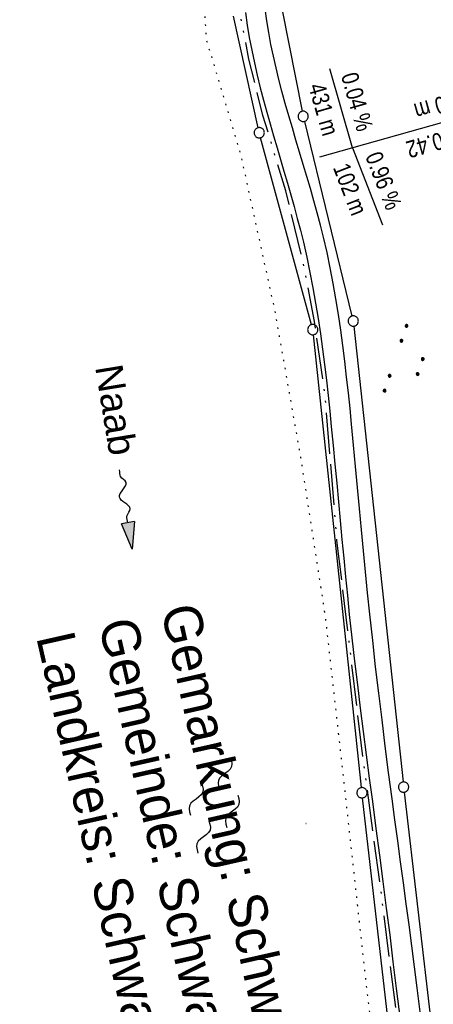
# Model space of a CAD drawing. Extents: x 510737 to 511220, y 470973 to 471938.
# Tile 18 of 25: x 510831 to 510891, y 471513 to 471656. Entities that reach past the tile are written whole.
import ezdxf

# ---------------------------------------------------------------- set-up
doc = ezdxf.new("R2010")
doc.units = 0
doc.header["$LTSCALE"] = 10
doc.header["$MEASUREMENT"] = 0
for name, pattern in [('ACAD_ISO13W100', [37, 12, -3, 12, -3, 0.5, -3, 0.5, -3]), ('LT00', [0]), ('PUNKTX2_STR', [0.6, 0.1, -0.5])]:
    doc.linetypes.add(name, pattern=pattern)
doc.layers.get('0').update_dxf_attribs({"linetype": 'LT00'})
for name, color, linetype in [('--FLIEßRICHTPFEIL', 180, 'Continuous'), ('--WASSER_GRENZE', 180, 'PUNKTX2_STR'), ('--WASSER_NUTZUNG', 180, 'Continuous'), ('-GRA-20W', 20, 'LT00'), ('DFK_GZPKT', 250, 'LT00'), ('DFK_KATASTER', 250, 'LT00'), ('DFK_NUTZUNG', 250, 'LT00'), ('DFK_TOPO-SYM', 252, 'LT00'), ('GASLTG', 250, 'ACAD_ISO13W100'), ('GEWÄSSERNAME', 255, 'Continuous'), ('GRENZNAME', 250, 'Continuous'), ('V95_AFBR_BAB', 250, 'LT00')]:
    doc.layers.add(name, color=color, linetype=linetype)
doc.styles.add('Beschrift', font='ARIAL.TTF')
doc.styles.add('UNIR-H', font='unir_h.shx', dxfattribs={"width": 0.8})

# ---------------------------------------------------------------- blocks, each defined once
blk = doc.blocks.new('SYMB7301')
at = {"color": 0, "linetype": 'ByBlock'}
for p, q in [((-0.128693, 0), (0, 0.128693)), ((0, -0.128693), (-0.128693, 0)), ((0, 0.128693), (0.128693, 0)), ((0.128693, 0), (0, -0.128693)), ((0.000059, -0.009738), (0.000059, 0.009897)), ((-0.00901, -0.004339), (-0.002225, -0.009749))]:
    blk.add_line(p, q, dxfattribs=at)
for points in [[(-0.002225, 0.009749), (-0.00901, 0.004339), (-0.00901, -0.004339)], [(0.01, 0), (0.006235, 0.007818), (-0.002225, 0.009749)], [(-0.002225, -0.009749), (0.006235, -0.007818), (0.01, 0)]]:
    blk.add_lwpolyline(points, dxfattribs=at)
blk = doc.blocks.new('SYMB7010')
at = {"color": 0, "linetype": 'ByBlock'}
for points in [[(-0.031408, 0.499213), (-0.093728, 0.49134), (-0.15457, 0.475719), (-0.212975, 0.452595), (-0.268021, 0.422333), (-0.31884, 0.385411), (-0.36463, 0.342411), (-0.40467, 0.29401), (-0.438329, 0.240973), (-0.465074, 0.184136), (-0.484486, 0.124395), (-0.496256, 0.062692), (-0.5002, 0)], [(-0.5002, 0), (-0.496256, -0.062692), (-0.484486, -0.124395), (-0.465075, -0.184136), (-0.438329, -0.240973), (-0.404671, -0.29401), (-0.36463, -0.342411), (-0.31884, -0.385411), (-0.268021, -0.422333), (-0.212975, -0.452595), (-0.154571, -0.475719), (-0.093728, -0.49134), (-0.031408, -0.499213), (0.031408, -0.499213)], [(0.5002, 0), (0.496256, 0.062692), (0.484485, 0.124395), (0.465074, 0.184136), (0.438329, 0.240973), (0.40467, 0.29401), (0.36463, 0.342411), (0.31884, 0.385411), (0.268021, 0.422333), (0.212975, 0.452595), (0.15457, 0.475719), (0.093728, 0.49134), (0.031408, 0.499213), (-0.031408, 0.499213)], [(0.031408, -0.499213), (0.093728, -0.491341), (0.15457, -0.475719), (0.212975, -0.452595), (0.268021, -0.422333), (0.31884, -0.385411), (0.36463, -0.342411), (0.404671, -0.294011), (0.438329, -0.240974), (0.465075, -0.184136), (0.484486, -0.124395), (0.496256, -0.062692), (0.500201, 0)]]:
    blk.add_lwpolyline(points, dxfattribs=at)
blk = doc.blocks.new('SYMB7250')
at = {"color": 0, "linetype": 'ByBlock'}
for points in [[(-0.25, 0.28), (-0.208333, 0.308889), (-0.166667, 0.331111), (-0.125, 0.34), (-0.083333, 0.331111), (-0.041667, 0.308889), (0, 0.28)], [(0, 0.28), (0.041667, 0.251111), (0.083333, 0.228889), (0.125, 0.22), (0.166667, 0.228889), (0.208333, 0.251111), (0.25, 0.28)], [(-0.74, 0), (-0.698333, 0.028889), (-0.656667, 0.051111), (-0.615, 0.06), (-0.573333, 0.051111), (-0.531667, 0.028889), (-0.49, 0)], [(-0.49, 0), (-0.448333, -0.028889), (-0.406667, -0.051111), (-0.365, -0.06), (-0.323333, -0.051111), (-0.281667, -0.028889), (-0.24, 0)], [(0.24, 0), (0.281667, 0.028889), (0.323333, 0.051111), (0.365, 0.06), (0.406667, 0.051111), (0.448333, 0.028889), (0.49, 0)], [(0.49, 0), (0.531667, -0.028889), (0.573333, -0.051111), (0.615, -0.06), (0.656667, -0.051111), (0.698333, -0.028889), (0.74, 0)], [(-0.25, -0.28), (-0.208333, -0.251111), (-0.166667, -0.228889), (-0.125, -0.22), (-0.083333, -0.228889), (-0.041667, -0.251111), (0, -0.28)], [(0, -0.28), (0.041667, -0.308889), (0.083333, -0.331111), (0.125, -0.34), (0.166667, -0.331111), (0.208333, -0.308889), (0.25, -0.28)]]:
    blk.add_lwpolyline(points, dxfattribs=at)
blk = doc.blocks.new('FLIEßRICHTPFEIL')
at = {"layer": '--FLIEßRICHTPFEIL'}
blk.add_hatch(color=256, dxfattribs=at).paths.add_polyline_path([(-1.95, 0.4875), (-1.95, -0.4875), (0, 0)])
for p, q in [((-1.95, 0.4875), (-1.95, -0.4875)), ((-1.95, 0.4875), (0, 0)), ((0, 0), (-1.95, -0.4875))]:
    blk.add_line(p, q, dxfattribs=at)
at = {"layer": '--FLIEßRICHTPFEIL', "start_tangent": (-1, 0), "end_tangent": (-1, 0)}
blk.add_spline([(-1.95, 0), (-2.4375, 0), (-2.925, 0.325), (-3.4125, 0), (-3.9, -0.325), (-4.3875, 0), (-4.875, 0.325), (-5.3625, 0), (-5.85, 0)], degree=3, dxfattribs=at)
blk = doc.blocks.new('SYMB7111')
at = {"color": 0, "linetype": 'ByBlock'}
for p, q in [((-0.13, 0.202919), (-0.13, 0.177081)), ((-0.125, 0.172895), (-0.125, 0.207105)), ((-0.12, 0.209164), (-0.12, 0.170836)), ((-0.115, 0.170204), (-0.115, 0.209796)), ((-0.11, 0.209164), (-0.11, 0.170836)), ((-0.105, 0.172895), (-0.105, 0.207105)), ((-0.1, 0.202919), (-0.1, 0.177081)), ((-0.095, 0.189874), (-0.095, 0.190146)), ((0.1, 0.202919), (0.1, 0.177081)), ((0.105, 0.172895), (0.105, 0.207105)), ((0.11, 0.209164), (0.11, 0.170836)), ((0.115, 0.170204), (0.115, 0.209796)), ((0.12, 0.209164), (0.12, 0.170836)), ((0.125, 0.172895), (0.125, 0.207105)), ((0.13, 0.202919), (0.13, 0.177081)), ((0.135, 0.189874), (0.135, 0.190146)), ((-0.515, -0.177081), (-0.515, -0.202919)), ((-0.51, -0.207105), (-0.51, -0.172895)), ((-0.505, -0.170836), (-0.505, -0.209164)), ((-0.5, -0.209796), (-0.5, -0.170204)), ((-0.495, -0.170836), (-0.495, -0.209164)), ((-0.49, -0.207105), (-0.49, -0.172895)), ((-0.485, -0.177081), (-0.485, -0.202919)), ((-0.48, -0.190126), (-0.48, -0.189854)), ((-0.285, -0.177081), (-0.285, -0.202919)), ((-0.28, -0.207105), (-0.28, -0.172895)), ((-0.275, -0.170836), (-0.275, -0.209164)), ((-0.27, -0.209796), (-0.27, -0.170204)), ((-0.265, -0.170836), (-0.265, -0.209164)), ((-0.26, -0.207105), (-0.26, -0.172895)), ((-0.255, -0.177081), (-0.255, -0.202919)), ((-0.25, -0.190126), (-0.25, -0.189854)), ((0.255, -0.177081), (0.255, -0.202919)), ((0.26, -0.207105), (0.26, -0.172895)), ((0.265, -0.170836), (0.265, -0.209164)), ((0.27, -0.209796), (0.27, -0.170204)), ((0.275, -0.170836), (0.275, -0.209164)), ((0.28, -0.207105), (0.28, -0.172895)), ((0.285, -0.177081), (0.285, -0.202919)), ((0.29, -0.190126), (0.29, -0.189854)), ((0.485, -0.177081), (0.485, -0.202919)), ((0.49, -0.207105), (0.49, -0.172895)), ((0.495, -0.170836), (0.495, -0.209164)), ((0.5, -0.209796), (0.5, -0.170204)), ((0.505, -0.170836), (0.505, -0.209164)), ((0.51, -0.207105), (0.51, -0.172895)), ((0.515, -0.177081), (0.515, -0.202919)), ((0.52, -0.190126), (0.52, -0.189854))]:
    blk.add_line(p, q, dxfattribs=at)
for points in [[(-0.095, 0.19), (-0.096981, 0.198678), (-0.10253, 0.205637), (-0.11055, 0.209499), (-0.11945, 0.209499), (-0.12747, 0.205637), (-0.133019, 0.198678), (-0.135, 0.19), (-0.133019, 0.181322), (-0.12747, 0.174363), (-0.11945, 0.170501), (-0.11055, 0.170501), (-0.10253, 0.174363), (-0.096981, 0.181322), (-0.095, 0.19)], [(0.135, 0.19), (0.133019, 0.198678), (0.12747, 0.205637), (0.11945, 0.209499), (0.11055, 0.209499), (0.10253, 0.205637), (0.096981, 0.198678), (0.095, 0.19), (0.096981, 0.181322), (0.10253, 0.174363), (0.11055, 0.170501), (0.11945, 0.170501), (0.12747, 0.174363), (0.133019, 0.181322), (0.135, 0.19)], [(-0.48, -0.19), (-0.481981, -0.181322), (-0.48753, -0.174363), (-0.49555, -0.170501), (-0.50445, -0.170501), (-0.51247, -0.174363), (-0.518019, -0.181322), (-0.52, -0.19), (-0.518019, -0.198678), (-0.51247, -0.205637), (-0.50445, -0.209499), (-0.49555, -0.209499), (-0.48753, -0.205637), (-0.481981, -0.198678), (-0.48, -0.19)], [(-0.25, -0.19), (-0.251981, -0.181322), (-0.25753, -0.174363), (-0.26555, -0.170501), (-0.27445, -0.170501), (-0.28247, -0.174363), (-0.288019, -0.181322), (-0.29, -0.19), (-0.288019, -0.198678), (-0.28247, -0.205637), (-0.27445, -0.209499), (-0.26555, -0.209499), (-0.25753, -0.205637), (-0.251981, -0.198678), (-0.25, -0.19)], [(0.29, -0.19), (0.288019, -0.181322), (0.28247, -0.174363), (0.27445, -0.170501), (0.26555, -0.170501), (0.25753, -0.174363), (0.251981, -0.181322), (0.25, -0.19), (0.251981, -0.198678), (0.25753, -0.205637), (0.26555, -0.209499), (0.27445, -0.209499), (0.28247, -0.205637), (0.288019, -0.198678), (0.29, -0.19)], [(0.52, -0.19), (0.518019, -0.181322), (0.51247, -0.174363), (0.50445, -0.170501), (0.49555, -0.170501), (0.48753, -0.174363), (0.481981, -0.181322), (0.48, -0.19), (0.481981, -0.198678), (0.48753, -0.205637), (0.49555, -0.209499), (0.50445, -0.209499), (0.51247, -0.205637), (0.518019, -0.198678), (0.52, -0.19)]]:
    blk.add_lwpolyline(points, dxfattribs=at)

msp = doc.modelspace()

# ---------------------------------------------------------------- linework, layer by layer
at = {"layer": '--WASSER_GRENZE', "ltscale": 0.2, "flags": 128}
msp.add_lwpolyline([(510858.5, 471686.8), (510856.88, 471676.24), (510858.17, 471653.61), (510863.18, 471636.87), (510868.2, 471613.86), (510871.97, 471592.48), (510875.55, 471569.36), (510878.26, 471545.28), (510881.63, 471514.67), (510884.74, 471490), (510887.1, 471463.78), (510891.01, 471441.7), (510892.91, 471424.73), (510892.42, 471403.07), (510893.1, 471385.72), (510893.2, 471362.03), (510893.55, 471342.52), (510900.14, 471304.41), (510904.38, 471285.03), (510905.19, 471258.11), (510905.54, 471217.24), (510904.36, 471192.06), (510897.73, 471161.58)], dxfattribs=at)
at = {"layer": '-GRA-20W'}
for q in [(510876.27, 471649.28), (510883.94, 471626.5)]:
    msp.add_line((510879.58, 471637.74), q, dxfattribs=at)
at = {"layer": '-GRA-20W', "flags": 128}
msp.add_lwpolyline([(510924.55, 471660), (510903.23, 471653.99), (510905.73, 471645.1), (510874.76, 471636.39)], dxfattribs=at)
at = {"layer": 'DFK_KATASTER'}
for p, q in [((510865.77, 471640.67), (510862.19, 471656.97)), ((510869.27, 471657.85), (510872.2, 471643.08)), ((510872.53, 471641.61), (510879.49, 471613.15)), ((510873.56, 471611.88), (510866.13, 471639.22)), ((510879.75, 471611.67), (510886.95, 471545.04)), ((510880.87, 471544.21), (510873.84, 471610.41)), ((510887.12, 471543.54), (510895.14, 471474.4)), ((510889.04, 471472.55), (510881.04, 471542.71))]:
    msp.add_line(p, q, dxfattribs=at)
at = {"layer": 'GASLTG', "ltscale": 0.05, "flags": 128}
msp.add_lwpolyline([(510965.32, 470978.47), (510963.04, 470987.52), (510958.9, 471003.95), (510955.49, 471017.71), (510952.71, 471029.57), (510949.12, 471043.32), (510947.11, 471049.65), (510945.47, 471054.35), (510943.23, 471059.89), (510941.57, 471063.44), (510935.07, 471076.84), (510929.46, 471087.43), (510924.03, 471097.17), (510920.63, 471102.92), (510918.34, 471107.02), (510915.79, 471111.7), (510910.96, 471120.83), (510912.32, 471123.08), (510917.24, 471131.31), (510922.37, 471141.78), (510927.85, 471155.36), (510932.26, 471168.96), (510933.53, 471173.87), (510935.44, 471185.47), (510935.73, 471195.31), (510935.31, 471202.83), (510933.43, 471223.77), (510931.94, 471235.74), (510929.25, 471258.51), (510929.25, 471258.51), (510925.81, 471285.73), (510922.77, 471311.04), (510920.61, 471328.91), (510919.25, 471339.83), (510916.05, 471365.82), (510916.05, 471365.82), (510915.03, 471373.83), (510915.02, 471373.93), (510913.43, 471389.38), (510913.23, 471391.37), (510912.23, 471398.07), (510908.11, 471411.44), (510900.34, 471427.73), (510898.31, 471432.55), (510896.81, 471437.11), (510894.09, 471447.99), (510892.65, 471455.06), (510890.05, 471473.48), (510888.69, 471486.01), (510887.86, 471495.05), (510886.05, 471510.71), (510883.64, 471529.86), (510881.08, 471548.71), (510879.22, 471564.32), (510877.29, 471580.36), (510875.58, 471601.31), (510874.02, 471612.33), (510872.42, 471620.73), (510869.82, 471631.46), (510866.47, 471642.47), (510864.43, 471650.69), (510863.21, 471657.09), (510862.93, 471664.8), (510863.08, 471672.09), (510864.2, 471678.59), (510865.31, 471681.47), (510867.01, 471686.48), (510873.32, 471699.46), (510875.52, 471705.96), (510877.51, 471713.97), (510878.5, 471721.02), (510878.92, 471729.8), (510878.2, 471738.28), (510875.95, 471752.14), (510872.54, 471766.7), (510869.78, 471780.52), (510865.37, 471797.42), (510861.12, 471810.98), (510858.56, 471818.8), (510854.88, 471827.36), (510845.16, 471847.74), (510833.55, 471870.29), (510821.46, 471894.27)], dxfattribs=at)
at = {"layer": 'V95_AFBR_BAB'}
for points in [[(510889.48, 471511.06), (510889.01, 471514.94), (510888.63, 471518.01), (510888.24, 471521.08), (510887.83, 471524.15), (510887.43, 471527.23), (510887.01, 471530.29), (510886.6, 471533.36), (510886.18, 471536.43), (510885.77, 471539.5), (510885.36, 471542.57), (510884.85, 471546.43), (510884.36, 471550.29), (510883.88, 471554.14), (510883.41, 471558), (510882.95, 471561.86), (510882.52, 471565.72), (510882.1, 471569.59), (510881.78, 471572.67), (510881.48, 471575.75), (510881.18, 471578.83), (510880.89, 471581.91), (510880.6, 471584.99), (510880.31, 471588.08), (510880.02, 471591.17), (510879.73, 471594.25), (510879.43, 471597.34), (510879.2, 471599.64), (510878.96, 471601.94), (510878.7, 471604.23), (510878.44, 471606.53), (510878.15, 471608.82), (510877.84, 471611.1), (510877.51, 471613.38), (510877.14, 471615.65), (510876.75, 471617.92), (510876.31, 471620.18), (510875.84, 471622.42), (510875.33, 471624.66), (510874.88, 471626.44), (510874.41, 471628.23), (510873.92, 471630), (510873.41, 471631.77), (510872.89, 471633.55), (510872.36, 471635.32), (510871.83, 471637.09), (510871.3, 471638.86), (510870.77, 471640.64), (510870.25, 471642.42), (510869.74, 471644.22), (510869.25, 471646.02), (510868.81, 471647.71), (510868.4, 471649.42), (510868.01, 471651.14), (510867.65, 471652.86), (510867.33, 471654.58), (510867.05, 471656.31), (510866.81, 471658.04)], [(510863.91, 471657.54), (510864.18, 471655.69), (510864.48, 471653.85), (510864.83, 471652.01), (510865.22, 471650.17), (510865.64, 471648.35), (510866.09, 471646.53), (510866.56, 471644.72), (510867.03, 471642.97), (510867.52, 471641.23), (510868.02, 471639.49), (510868.53, 471637.76), (510869.04, 471636.04), (510869.55, 471634.31), (510870.05, 471632.59), (510870.55, 471630.87), (510871.03, 471629.14), (510871.5, 471627.41), (510871.95, 471625.68), (510872.38, 471623.94), (510872.88, 471621.74), (510873.35, 471619.52), (510873.77, 471617.29), (510874.17, 471615.05), (510874.53, 471612.81), (510874.87, 471610.56), (510875.18, 471608.3), (510875.47, 471606.04), (510875.74, 471603.78), (510875.99, 471601.52), (510876.23, 471599.25), (510876.46, 471596.98), (510876.73, 471594.23), (510877, 471591.48), (510877.25, 471588.74), (510877.51, 471585.99), (510877.76, 471583.25), (510878.02, 471580.5), (510878.28, 471577.76), (510878.54, 471575.02), (510878.82, 471572.28), (510879.1, 471569.54), (510879.48, 471566.11), (510879.87, 471562.69), (510880.28, 471559.26), (510880.7, 471555.84), (510881.13, 471552.42), (510881.57, 471549), (510882.02, 471545.58), (510882.47, 471542.16), (510882.98, 471538.26), (510883.49, 471534.36), (510884, 471530.47), (510884.5, 471526.57), (510885, 471522.67), (510885.48, 471518.77), (510885.96, 471514.87), (510886.51, 471510.3)]]:
    msp.add_lwpolyline(points, dxfattribs=at)

# ---------------------------------------------------------------- block references
at = {"layer": '--FLIEßRICHTPFEIL', "xscale": 2.000000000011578, "yscale": 1.999999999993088, "zscale": 2, "rotation": 279.0721406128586}
msp.add_blockref('FLIEßRICHTPFEIL', (510847.36, 471579.09), dxfattribs=at)
at = {"layer": '--WASSER_NUTZUNG', "xscale": 9.999999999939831, "yscale": 10.00000000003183, "zscale": 10, "rotation": 251.2882999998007}
msp.add_blockref('SYMB7250', (510859.35, 471541.65), dxfattribs=at)
at = {"layer": 'DFK_GZPKT', "xscale": 1.499999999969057, "yscale": 1.5, "zscale": 1.5, "rotation": 251.2881100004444}
for p in [(510872.35, 471642.34), (510865.93, 471639.94), (510879.67, 471612.42), (510873.76, 471611.16), (510880.95, 471543.46), (510887.03, 471544.29)]:
    msp.add_blockref('SYMB7010', p, dxfattribs=at)
at = {"layer": 'DFK_NUTZUNG', "xscale": 10, "yscale": 10, "zscale": 10, "rotation": 251.28826}
msp.add_blockref('SYMB7111', (510887.66, 471606.37), dxfattribs=at)
at = {"layer": 'DFK_TOPO-SYM', "xscale": 0.1, "yscale": 0.1, "zscale": 0.1, "rotation": 359.99968}
msp.add_blockref('SYMB7301', (510872.76, 471538.96), dxfattribs=at)

# ---------------------------------------------------------------- texts
at = {"layer": '-GRA-20W', "style": 'Beschrift', "width": 0.8}
for s, rotation, p in [('  0.04 %', 285.9813, (510877.42, 471649.8)), ('H = 10000 m', 195.726, (510903.83, 471648.47)), (' 431 m', 285.9813, (510872.88, 471647.5)), ('km 153+800.42', 195.726, (510905.81, 471643.83)), ('  0.96 %', 291.2142, (510880.83, 471637.98)), (' 102 m', 291.2142, (510876.39, 471635.58))]:
    msp.add_text(s, height=2.5, rotation=rotation, dxfattribs=at).set_placement(p)
at = {"layer": 'GEWÄSSERNAME', "style": 'Beschrift'}
msp.add_text('Naab', height=4, rotation=279.246, dxfattribs=at).set_placement((510841.93, 471605.72))
at = {"layer": 'GRENZNAME', "insert": (510856.99, 471571.56), "char_height": 5.6, "width": 100.22, "attachment_point": 1, "rotation": 282.7179, "style": 'UNIR-H'}
msp.add_mtext('{\\W1;Gemarkung: Schwarzenfeld\\PGemeinde: Schwarzenfeld\\PLandkreis: Schwandorf}', dxfattribs=at)

doc.saveas('drawing.dxf')
